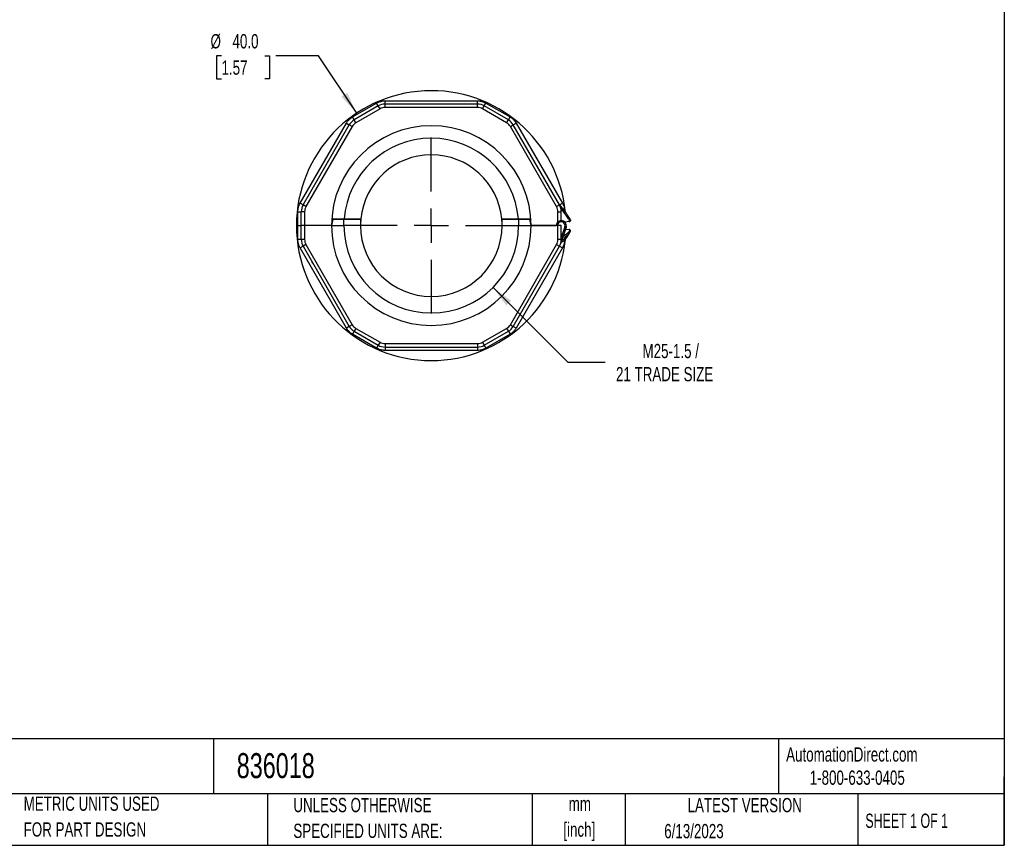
# Model space of a CAD drawing. Header units: millimetres. Extents: x 6 to 273, y 6 to 210.
# Tile 8 of 10: x 127 to 273, y 6 to 129. Entities that reach past the tile are written whole.
import ezdxf

# ---------------------------------------------------------------- set-up
doc = ezdxf.new("R2010")
doc.units = ezdxf.units.MM
doc.linetypes.add('CENTERX2', pattern=[20.32, 12.7, -2.54, 2.54, -2.54])
doc.layers.add('CENTER', color=40, linetype='CENTERX2')
doc.layers.add('DIMENSIONS', color=140, linetype='Continuous', lineweight=25)
doc.layers.add('TEXT', color=140, linetype='Continuous', lineweight=25)
doc.styles.add('SLDTEXTSTYLE0', font='TXT', dxfattribs={"width": 0.7})
doc.styles.add('SLDTEXTSTYLE1', font='TXT', dxfattribs={"width": 0.65})
doc.dimstyles.new('SLDDIMSTYLE3', dxfattribs={"dimtxt": 2.158008, "dimasz": 3.302, "dimexe": 0, "dimexo": 0.0625, "dimgap": 0.539502, "dimtad": 0, "dimtih": 1, "dimtoh": 1, "dimrnd": 1e-09, "dimzin": 12, "dimdsep": 46, "dimtxsty": 'SLDTEXTSTYLE0', "dimsah": 1, "dimcen": 0, "dimadec": 0, "dimazin": 3, "dimtfac": 1, "dimtofl": 0, "dimtmove": 0, "dimatfit": 3, "dimfxl": 0, "dimfrac": 2, "dimtolj": 1, "dimtzin": 12, "dimarcsym": 0})
doc.dimstyles.new('SLDDIMSTYLE4', dxfattribs={"dimtxt": 2.158008, "dimasz": 3.302, "dimexe": 0, "dimexo": 0.0625, "dimgap": 0.539502, "dimtad": 0, "dimtih": 1, "dimtoh": 1, "dimrnd": 1e-09, "dimzin": 4, "dimdsep": 46, "dimtxsty": 'SLDTEXTSTYLE0', "dimsah": 1, "dimcen": 0, "dimadec": 0, "dimazin": 1, "dimtfac": 1, "dimtofl": 0, "dimtmove": 0, "dimatfit": 3, "dimfxl": 0, "dimfrac": 2, "dimtolj": 1, "dimtzin": 12, "dimarcsym": 0})

# ---------------------------------------------------------------- blocks, each defined once
blk = doc.blocks.new('SW_NOTE_0')
at = {"layer": 'TEXT', "color": 0, "char_height": 2.117, "attachment_point": 2, "style": 'SLDTEXTSTYLE0'}
for s, insert in [('mm', (2.84, 2.73)), ('[inch]', (2.76, -1.09))]:
    blk.add_mtext(s, dxfattribs=dict(at, insert=insert))
blk = doc.blocks.new('SW_NOTE_0_1')
at = {"layer": 'TEXT', "color": 0, "char_height": 2.1167, "attachment_point": 1, "style": 'SLDTEXTSTYLE0'}
for s, insert in [('UNLESS OTHERWISE', (0, 2.73)), ('SPECIFIED UNITS ARE:', (0, -1.09))]:
    blk.add_mtext(s, dxfattribs=dict(at, insert=insert))
blk = doc.blocks.new('SW_NOTE_0_5')
at = {"layer": 'TEXT', "color": 0, "char_height": 2.1167, "attachment_point": 1, "style": 'SLDTEXTSTYLE0'}
for s, insert in [('METRIC UNITS USED', (0, 2.73)), ('FOR PART DESIGN', (0, -1.09))]:
    blk.add_mtext(s, dxfattribs=dict(at, insert=insert))
blk = doc.blocks.new('_D_4')
at = {"layer": 'DIMENSIONS'}
for p, q in [((197.22, 89.05), (208.32, 77.96)), ((208.32, 77.96), (213.87, 77.96))]:
    blk.add_line(p, q, dxfattribs=at)
blk.add_solid([(197.22, 89.05), (199.2, 86.36), (199.91, 87.08)], dxfattribs=at)
at = {"layer": 'DIMENSIONS', "attachment_point": 1, "style": 'SLDTEXTSTYLE0'}
for s, insert, char_height in [('M25-1.5 /', (219.39, 80.68), 2.117), ('21 TRADE SIZE', (215.46, 77.25), 2.1167)]:
    blk.add_mtext(s, dxfattribs=dict(at, insert=insert, char_height=char_height))
blk = doc.blocks.new('_D_5')
at = {"layer": 'DIMENSIONS'}
for p, q in [((156.95, 123.39), (156.22, 123.39)), ((156.22, 123.39), (156.22, 119.96)), ((163.36, 123.39), (164.09, 123.39)), ((164.09, 123.39), (164.09, 119.96)), ((171.34, 123.39), (164.99, 123.39)), ((177, 114.87), (171.34, 123.39)), ((156.22, 119.96), (156.95, 119.96)), ((164.09, 119.96), (163.36, 119.96))]:
    blk.add_line(p, q, dxfattribs=at)
blk.add_solid([(177, 114.87), (175.6, 117.9), (174.75, 117.34)], dxfattribs=at)
at = {"layer": 'DIMENSIONS', "char_height": 2.117, "attachment_point": 1, "style": 'SLDTEXTSTYLE0'}
for s, insert in [('%%c', (155.32, 126.6)), ('40.0', (158.58, 126.6)), ('1.57', (156.95, 122.69))]:
    blk.add_mtext(s, dxfattribs=dict(at, insert=insert))
blk = doc.blocks.new('SW_CENTERMARKSYMBOL_0')
at = {"layer": 'CENTER', "color": 0}
for p, q in [((0, 5.08), (0, 13.04)), ((0, 0), (0, 2.54)), ((-5.08, 0), (-13.04, 0)), ((0, 0), (-2.54, 0)), ((0, 0), (0, -2.54)), ((0, 0), (2.54, 0)), ((5.08, 0), (13.04, 0)), ((0, -5.08), (0, -13.04))]:
    blk.add_line(p, q, dxfattribs=at)

msp = doc.modelspace()

# ---------------------------------------------------------------- linework, layer by layer
for p, q in [((176.385, 114.314), (179.957, 116.376)), ((180.207, 115.943), (176.635, 113.881)), ((180.457, 115.51), (176.885, 113.448)), ((180.207, 115.943), (179.957, 116.376)), ((180.457, 115.51), (180.207, 115.943)), ((181.207, 116.211), (181.207, 116.711)), ((181.207, 116.711), (194.92, 116.711)), ((194.92, 116.211), (181.207, 116.211)), ((181.207, 115.711), (181.207, 116.211)), ((194.92, 115.711), (181.207, 115.711)), ((194.92, 116.211), (194.92, 116.711)), ((194.92, 115.711), (194.92, 116.211)), ((195.67, 115.51), (195.92, 115.943)), ((199.241, 113.448), (195.67, 115.51)), ((195.92, 115.943), (196.17, 116.376)), ((199.491, 113.881), (195.92, 115.943)), ((196.17, 116.376), (199.741, 114.314)), ((176.635, 113.881), (176.385, 114.314)), ((199.491, 113.881), (199.741, 114.314)), ((168.614, 101.523), (175.47, 113.399)), ((169.047, 101.273), (175.903, 113.149)), ((176.336, 112.899), (169.48, 101.023)), ((175.47, 113.399), (175.903, 113.149)), ((176.336, 112.899), (175.903, 113.149)), ((176.885, 113.448), (176.635, 113.881)), ((199.241, 113.448), (199.491, 113.881)), ((199.791, 112.899), (200.224, 113.149)), ((206.647, 101.023), (199.791, 112.899)), ((200.224, 113.149), (200.657, 113.399)), ((207.08, 101.273), (200.224, 113.149)), ((200.657, 113.399), (207.513, 101.523)), ((169.047, 101.273), (168.614, 101.523)), ((169.48, 101.023), (169.047, 101.273)), ((206.647, 101.023), (207.08, 101.273)), ((207, 101.412), (207.689, 100.564)), ((207.102, 101.286), (207.513, 101.523)), ((168.279, 98.211), (168.279, 100.273)), ((168.279, 100.273), (168.779, 100.273)), ((168.779, 98.211), (168.779, 100.273)), ((169.279, 100.273), (168.779, 100.273)), ((169.279, 100.273), (169.279, 98.211)), ((206.848, 98.77), (206.848, 100.273)), ((206.848, 100.273), (207.348, 100.273)), ((207.294, 100.733), (207.534, 100.438)), ((207.348, 98.961), (207.348, 100.273)), ((207.534, 100.438), (207.689, 100.564)), ((168.279, 98.211), (168.063, 98.211)), ((168.279, 96.149), (168.279, 98.211)), ((168.279, 98.211), (168.779, 98.211)), ((168.779, 96.149), (168.779, 98.211)), ((169.279, 98.211), (168.779, 98.211)), ((169.279, 98.211), (169.279, 96.149)), ((173.263, 98.211), (169.279, 98.211)), ((173.443, 99.111), (173.263, 98.211)), ((173.263, 98.211), (175.113, 98.211)), ((173.443, 99.111), (173.291, 99.111)), ((173.297, 99.211), (175.152, 99.211)), ((175.113, 99.111), (173.443, 99.111)), ((175.113, 98.211), (175.113, 99.111)), ((177.563, 99.111), (175.113, 99.111)), ((175.152, 99.211), (177.611, 99.211)), ((176.813, 99.211), (176.813, 99.111)), ((177.313, 99.111), (177.313, 99.211)), ((177.563, 99.111), (177.563, 98.211)), ((198.516, 99.211), (200.974, 99.211)), ((198.563, 98.211), (198.563, 99.111)), ((201.013, 99.111), (198.563, 99.111)), ((198.813, 99.211), (198.813, 99.111)), ((199.313, 99.211), (199.313, 99.111)), ((200.975, 99.211), (202.829, 99.211)), ((201.013, 99.111), (201.013, 98.211)), ((202.684, 99.111), (201.013, 99.111)), ((201.013, 98.211), (202.863, 98.211)), ((202.863, 98.211), (202.684, 99.111)), ((202.836, 99.111), (202.684, 99.111)), ((206.848, 98.211), (202.863, 98.211)), ((202.863, 98.211), (206.598, 98.211)), ((206.848, 96.149), (206.848, 98.211)), ((207.348, 98.211), (206.848, 98.211)), ((208.06, 97.975), (207.246, 95.52)), ((207.348, 96.149), (207.348, 98.211)), ((207.87, 98.038), (207.348, 96.462)), ((207.87, 98.038), (208.06, 97.975)), ((208.537, 98.8), (207.907, 98.711)), ((208.592, 99.254), (208.419, 99.154)), ((208.419, 99.154), (208.609, 98.825)), ((208.682, 99.098), (208.592, 99.254)), ((207.969, 97.702), (208.537, 97.623)), ((208.07, 96.663), (208.011, 96.561)), ((208.184, 96.461), (208.011, 96.561)), ((208.184, 96.461), (208.617, 97.211)), ((208.609, 97.598), (208.444, 97.311)), ((208.444, 97.311), (208.617, 97.211)), ((208.617, 97.211), (208.682, 97.324)), ((168.779, 96.149), (168.279, 96.149)), ((169.047, 95.149), (168.614, 94.899)), ((169.279, 96.149), (168.779, 96.149)), ((169.48, 95.399), (169.047, 95.149)), ((169.047, 95.149), (175.903, 83.273)), ((169.48, 95.399), (176.336, 83.523)), ((199.791, 83.523), (206.647, 95.399)), ((200.224, 83.273), (207.08, 95.149)), ((206.647, 95.399), (207.08, 95.149)), ((207.348, 96.149), (206.848, 96.149)), ((207.08, 95.149), (207.513, 94.899)), ((175.47, 83.023), (168.614, 94.899)), ((207.513, 94.899), (200.657, 83.023)), ((170.379, 92.711), (170.454, 92.711)), ((175.903, 83.273), (175.47, 83.023)), ((176.336, 83.523), (175.903, 83.273)), ((199.791, 83.523), (200.224, 83.273)), ((200.657, 83.023), (200.224, 83.273)), ((176.635, 82.541), (176.385, 82.108)), ((179.957, 80.046), (176.385, 82.108)), ((176.885, 82.974), (176.635, 82.541)), ((176.635, 82.541), (180.207, 80.479)), ((176.885, 82.974), (180.457, 80.912)), ((195.67, 80.912), (199.241, 82.974)), ((195.92, 80.479), (199.491, 82.541)), ((199.741, 82.108), (196.17, 80.046)), ((199.241, 82.974), (199.491, 82.541)), ((199.491, 82.541), (199.741, 82.108)), ((180.207, 80.479), (179.957, 80.046)), ((180.457, 80.912), (180.207, 80.479)), ((181.207, 80.711), (194.92, 80.711)), ((181.207, 80.711), (181.207, 80.211)), ((194.92, 80.711), (194.92, 80.211)), ((195.67, 80.912), (195.92, 80.479)), ((195.92, 80.479), (196.17, 80.046)), ((181.207, 80.211), (194.92, 80.211)), ((181.207, 80.211), (181.207, 79.711)), ((194.92, 79.711), (181.207, 79.711)), ((194.92, 80.211), (194.92, 79.711))]:
    msp.add_line(p, q)
for centre, radius, start, end in [((188.063, 98.211), 20, 5.74286, 180), ((181.207, 114.211), 2, 90, 120), ((181.207, 114.211), 1.5, 90, 120), ((194.92, 114.211), 2, 60, 90), ((194.92, 114.211), 1.5, 60, 90), ((188.063, 98.211), 14.8, 0, 180), ((177.635, 112.149), 2, 120, 150), ((177.635, 112.149), 1.5, 120, 150), ((198.491, 112.149), 1.5, 30, 60), ((198.491, 112.149), 2, 30, 60), ((188.063, 98.211), 12.95, 4.42879, 175.57121), ((188.063, 98.211), 10.5, 5.46502, 174.53498), ((170.779, 100.273), 2, 150, 180), ((170.779, 100.273), 1.5, 150, 180), ((205.348, 100.273), 1.5, 360, 30), ((205.348, 100.273), 2, 0, 30), ((199.932, 94.254), 10, 30, 39.13058), ((188.063, 98.211), 20, 180, 354.12286), ((188.063, 98.211), 14.8, 180, 0), ((188.063, 98.211), 12.95, 180, 0), ((188.063, 98.211), 10.5, 174.53498, 180), ((188.063, 98.211), 10.5, 180, 0), ((188.063, 98.211), 10.5, 0, 5.46502), ((207.348, 98.211), 0.75, 131.81031, 180), ((207.348, 98.211), 0.75, 341.67025, 90), ((206.885, 97.211), 1.5, 287.35627, 330), ((207.318, 97.961), 1.5, 279.4813, 330), ((170.779, 96.149), 2, 180, 210), ((170.779, 96.149), 1.5, 180, 210), ((205.348, 96.149), 1.5, 330, 0), ((205.348, 96.149), 2, 330, 0), ((195.287, 98.211), 25.508, 191.97139, 192.45166), ((177.635, 84.273), 2, 210, 240), ((177.635, 84.273), 1.5, 210, 240), ((198.491, 84.273), 1.5, 300, 330), ((198.491, 84.273), 2, 300, 330), ((181.207, 82.211), 2, 240, 270), ((181.207, 82.211), 1.5, 240, 270), ((194.92, 82.211), 1.5, 270, 300), ((194.92, 82.211), 2, 270, 300)]:
    msp.add_arc(centre, radius, start, end)
for points, knots in [([(179.957, 116.376), (180.005, 116.403), (180.1, 116.455), (180.249, 116.522), (180.402, 116.58), (180.611, 116.643), (180.88, 116.699), (181.098, 116.707), (181.207, 116.711)], [0, 0, 0, 0, 0.1252242, 0.2499622, 0.3747523, 0.5001321, 0.7499622, 1, 1, 1, 1]), ([(194.92, 116.711), (194.974, 116.71), (195.083, 116.708), (195.246, 116.691), (195.408, 116.665), (195.62, 116.615), (195.88, 116.529), (196.073, 116.427), (196.17, 116.376)], [0, 0, 0, 0, 0.1252242, 0.2499622, 0.3747523, 0.5001321, 0.7499622, 1, 1, 1, 1]), ([(175.47, 113.399), (175.498, 113.446), (175.554, 113.539), (175.65, 113.672), (175.754, 113.798), (175.903, 113.957), (176.108, 114.14), (176.293, 114.256), (176.385, 114.314)], [0, 0, 0, 0, 0.12522422, 0.24996222, 0.37475232, 0.50013215, 0.74996223, 1, 1, 1, 1]), ([(199.741, 114.314), (199.788, 114.286), (199.882, 114.23), (200.014, 114.134), (200.141, 114.03), (200.3, 113.881), (200.482, 113.676), (200.598, 113.491), (200.657, 113.399)], [0, 0, 0, 0, 0.1252242, 0.2499622, 0.3747523, 0.5001321, 0.7499622, 1, 1, 1, 1]), ([(168.279, 100.273), (168.28, 100.328), (168.282, 100.437), (168.298, 100.6), (168.325, 100.761), (168.375, 100.974), (168.46, 101.234), (168.563, 101.427), (168.614, 101.523)], [0, 0, 0, 0, 0.1252242, 0.2499622, 0.3747523, 0.5001321, 0.7499622, 1, 1, 1, 1]), ([(207.513, 101.523), (207.611, 101.326), (207.791, 100.966), (207.82, 100.565), (207.833, 100.383)], [0, 0, 0, 0, 0.5462512, 1, 1, 1, 1]), ([(168.279, 98.211), (168.3, 98.211), (168.341, 98.211), (168.403, 98.211), (168.475, 98.211), (168.555, 98.211), (168.634, 98.211), (168.7, 98.211), (168.745, 98.211), (168.774, 98.211), (168.777, 98.211), (168.779, 98.211)], [0, 0, 0, 0, 0.0801151, 0.1597406, 0.2401519, 0.3697806, 0.5000923, 0.6297213, 0.7600334, 0.8798503, 1, 1, 1, 1]), ([(207.87, 98.038), (207.903, 98.139), (207.907, 98.248), (207.853, 98.454), (207.796, 98.547), (207.639, 98.69), (207.541, 98.737), (207.33, 98.771), (207.223, 98.757), (207.028, 98.671), (206.945, 98.6), (206.829, 98.422), (206.798, 98.318), (206.798, 98.211)], [0, 0, 0, 0, 0.1666667, 0.1666667, 0.3333333, 0.3333333, 0.5, 0.5, 0.6666667, 0.6666667, 0.8333333, 0.8333333, 1, 1, 1, 1]), ([(206.848, 98.77), (206.865, 98.785), (206.901, 98.815), (206.957, 98.853), (207.017, 98.886), (207.102, 98.922), (207.212, 98.954), (207.302, 98.959), (207.348, 98.961)], [0, 0, 0, 0, 0.1166225, 0.2357387, 0.3580526, 0.4842147, 0.7391942, 1, 1, 1, 1]), ([(208.682, 99.098), (208.688, 99.086), (208.699, 99.064), (208.708, 99.029), (208.71, 98.998), (208.708, 98.971), (208.701, 98.937), (208.685, 98.898), (208.653, 98.854), (208.623, 98.834), (208.609, 98.825)], [0, 0, 0, 0, 0.1450943, 0.2730517, 0.3839281, 0.4778141, 0.5548644, 0.7205591, 0.8668487, 1, 1, 1, 1]), ([(208.011, 96.561), (207.946, 96.468), (207.818, 96.282), (207.603, 96.107), (207.457, 96.052), (207.418, 96.037)], [0, 0, 0, 0, 0.42119869, 0.84272272, 1, 1, 1, 1]), ([(208.444, 97.311), (208.38, 97.216), (208.252, 97.027), (207.972, 96.828), (207.759, 96.718), (207.642, 96.703), (207.638, 96.703)], [0, 0, 0, 0, 0.3279497, 0.6561527, 0.989818, 1, 1, 1, 1]), ([(208.682, 97.324), (208.688, 97.336), (208.699, 97.358), (208.707, 97.392), (208.71, 97.424), (208.708, 97.451), (208.701, 97.485), (208.685, 97.524), (208.653, 97.568), (208.623, 97.588), (208.609, 97.598)], [0, 0, 0, 0, 0.1450943, 0.2730517, 0.3839281, 0.4778141, 0.5548644, 0.7205591, 0.8668487, 1, 1, 1, 1]), ([(168.614, 94.899), (168.587, 94.947), (168.534, 95.042), (168.467, 95.191), (168.41, 95.345), (168.347, 95.553), (168.291, 95.822), (168.283, 96.04), (168.279, 96.149)], [0, 0, 0, 0, 0.1252242, 0.2499622, 0.3747523, 0.5001321, 0.7499622, 1, 1, 1, 1]), ([(207.835, 96.054), (207.822, 95.867), (207.793, 95.461), (207.611, 95.096), (207.513, 94.899)], [0, 0, 0, 0, 0.4603281, 1, 1, 1, 1]), ([(176.385, 82.108), (176.338, 82.136), (176.245, 82.193), (176.112, 82.288), (175.986, 82.392), (175.827, 82.542), (175.644, 82.746), (175.528, 82.931), (175.47, 83.023)], [0, 0, 0, 0, 0.1252242, 0.2499622, 0.3747523, 0.5001321, 0.7499622, 1, 1, 1, 1]), ([(200.657, 83.023), (200.628, 82.976), (200.572, 82.883), (200.476, 82.75), (200.373, 82.624), (200.223, 82.465), (200.019, 82.282), (199.834, 82.166), (199.741, 82.108)], [0, 0, 0, 0, 0.1252242, 0.2499622, 0.3747523, 0.5001321, 0.7499622, 1, 1, 1, 1]), ([(181.207, 79.711), (181.152, 79.712), (181.043, 79.714), (180.88, 79.731), (180.719, 79.757), (180.507, 79.807), (180.246, 79.893), (180.053, 79.995), (179.957, 80.046)], [0, 0, 0, 0, 0.1252242, 0.2499622, 0.3747523, 0.5001321, 0.7499622, 1, 1, 1, 1]), ([(196.17, 80.046), (196.122, 80.02), (196.026, 79.967), (195.877, 79.9), (195.724, 79.842), (195.515, 79.779), (195.247, 79.723), (195.029, 79.715), (194.92, 79.711)], [0, 0, 0, 0, 0.12522422, 0.24996222, 0.37475232, 0.50013215, 0.74996223, 1, 1, 1, 1])]:
    msp.add_open_spline(points, degree=3, knots=knots)
for points in [[(208.419, 99.154), (208.159, 99.605), (207.863, 100.034), (207.534, 100.438)], [(208.537, 98.8), (208.562, 98.803), (208.587, 98.812), (208.609, 98.825)], [(208.609, 97.598), (208.587, 97.611), (208.562, 97.619), (208.537, 97.623)]]:
    msp.add_open_spline(points, degree=3)
at = {"layer": 'TEXT'}
for p, q in [((273.05, 209.55), (273.05, 6.35)), ((273.05, 22.126), (6.35, 22.126)), ((155.759, 22.126), (155.759, 13.97)), ((239.575, 22.126), (239.575, 13.97)), ((273.05, 6.35), (273.05, 16.51)), ((273.05, 13.97), (6.35, 13.97)), ((163.78, 13.97), (163.78, 6.35)), ((203.024, 13.97), (203.024, 6.35)), ((216.812, 13.97), (216.812, 6.35)), ((251.349, 13.97), (251.349, 6.35)), ((6.35, 6.35), (273.05, 6.35))]:
    msp.add_line(p, q, dxfattribs=at)

# ---------------------------------------------------------------- block references
at = {"layer": 'CENTER'}
msp.add_blockref('SW_CENTERMARKSYMBOL_0', (188.063, 98.211), dxfattribs=at)
at = {"layer": 'TEXT'}
for name, p in [('SW_NOTE_0_5', (127.604, 10.847)), ('SW_NOTE_0_1', (167.608, 10.642)), ('SW_NOTE_0', (207.255, 10.829))]:
    msp.add_blockref(name, p, dxfattribs=at)

# ---------------------------------------------------------------- texts
for s, insert, char_height, attachment_point, style in [('AutomationDirect.com', (240.695, 20.877), 2.11667, 1, 'SLDTEXTSTYLE0'), ('836018', (159.208, 20.012), 3.7042, 1, 'SLDTEXTSTYLE0'), ('1-800-633-0405', (244.192, 17.437), 2.11667, 1, 'SLDTEXTSTYLE0'), ('LATEST VERSION', (234.552, 13.364), 2.11667, 2, 'SLDTEXTSTYLE0'), ('SHEET 1 OF 1', (252.441, 11.051), 2.11667, 1, 'SLDTEXTSTYLE1'), ('6/13/2023', (222.613, 9.51), 2.1167, 1, 'SLDTEXTSTYLE0')]:
    msp.add_mtext(s, dxfattribs=dict(at, insert=insert, char_height=char_height, attachment_point=attachment_point, style=style))

# ---------------------------------------------------------------- dimensions: what is measured, and where the dimension line sits
at = {"layer": 'DIMENSIONS'}
dim = msp.add_diameter_dim_2p(p1=(199.127, 81.55), p2=(176.999, 114.872), dimstyle='SLDDIMSTYLE4', dxfattribs=at)
dim.commit()
dim.dimension.update_dxf_attribs({"geometry": '_D_5', "text_midpoint": (160.155, 123.393), "dimtype": 163})
dim = msp.add_radius_dim(center=(188.063, 98.211), mpoint=(197.22, 89.054), text='M25-1.5 /\\P21 TRADE SIZE', dimstyle='SLDDIMSTYLE3', dxfattribs=at)
dim.commit()
dim.dimension.update_dxf_attribs({"geometry": '_D_4', "text_midpoint": (226.463, 77.956), "dimtype": 164})

doc.saveas('drawing.dxf')
